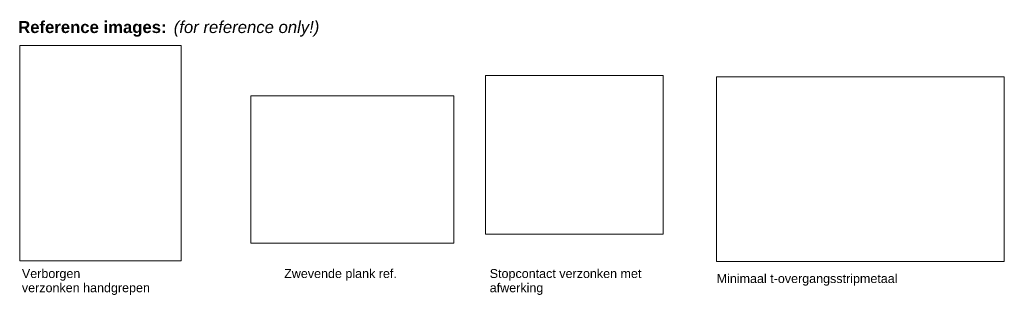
# Model space of a CAD drawing. Header units: millimetres. Extents: x 42536 to 82195, y -9418 to 102921.
# Tile 7 of 9: x 64987 to 81469, y -9418 to -4808. Entities that reach past the tile are written whole.
import ezdxf

# ---------------------------------------------------------------- set-up
doc = ezdxf.new("R2010")
doc.units = ezdxf.units.MM
doc.linetypes.add('Dash_2_', pattern=[6.35, 3.175, -3.175])
for name, color, linetype, lineweight in [('A09-G--', 8, 'Dash_2_', 5), ('A09-NT--3', 7, 'Continuous', 13), ('A09-NT--4', 7, 'Continuous', 5)]:
    doc.layers.add(name, color=color, linetype=linetype, lineweight=lineweight)
doc.styles.add('Arial_2', font='arial.ttf', dxfattribs={"height": 150})
doc.styles.add('Arial_B', font='arialbd.ttf', dxfattribs={"height": 200})
doc.styles.add('Arial_I', font='ariali.ttf', dxfattribs={"height": 200})
picture_1 = doc.add_image_def('image2.png', size_in_pixel=(564, 751))
picture_2 = doc.add_image_def('image3.png', size_in_pixel=(861, 624))
picture_3 = doc.add_image_def('image4.png', size_in_pixel=(390, 349))
picture_4 = doc.add_image_def('image8.png', size_in_pixel=(2048, 1314))

msp = doc.modelspace()

# ---------------------------------------------------------------- texts
at = {"layer": 'A09-NT--3', "char_height": 150, "attachment_point": 1, "style": 'Arial_2', "bg_fill": 3, "box_fill_scale": 1.25, "bg_fill_color": 256, "bg_fill_true_color": 13158600, "bg_fill_transparency": 0}
for s, insert, width in [('Verborgen', (65023.8, -8979.1), 1170.464), ('Zwevende plank ref.', (69414.1, -8979.1), 2276.793), ('Stopcontact verzonken met ', (72855.1, -8979.1), 3126.581), ('Minimaal t-overgangsstripmetaal', (76653.9, -9062.8), 3647.678)]:
    msp.add_mtext(s, dxfattribs=dict(at, insert=insert, width=width))
at = {"layer": 'A09-NT--4', "char_height": 200, "attachment_point": 1, "bg_fill": 3, "box_fill_scale": 1.25, "bg_fill_color": 256, "bg_fill_true_color": 13158600, "bg_fill_transparency": 0}
for s, insert, width, style in [('Reference images:', (64961.3, -4831.2), 3062.446, 'Arial_B'), (' (for reference only!)', (67488.1, -4831.2), 3110.548, 'Arial_I')]:
    msp.add_mtext(s, dxfattribs=dict(at, insert=insert, width=width, style=style))

# ---------------------------------------------------------------- pictures from other files: only their frames are drawn
at = {"layer": 'A09-G--'}
image = msp.add_image(picture_1, insert=(64987.1, -8840.9), size_in_units=(2703.3, 3599.6), dxfattribs=at)
image.dxf.flags = 7
image = msp.add_image(picture_3, insert=(72786.9, -8398.3), size_in_units=(2970.4, 2658.2), dxfattribs=at)
image.dxf.flags = 7
image = msp.add_image(picture_4, insert=(76651.7, -8853.5), size_in_units=(4817.2, 3090.7), dxfattribs=at)
image.dxf.flags = 7
image = msp.add_image(picture_2, insert=(68856.4, -8545.7), size_in_units=(3397.5, 2462.3), dxfattribs=at)
image.dxf.flags = 7

# ---------------------------------------------------------------- next in the draw order: texts
at = {"layer": 'A09-NT--3', "char_height": 150, "attachment_point": 1, "style": 'Arial_2', "bg_fill": 3, "box_fill_scale": 1.25, "bg_fill_color": 256, "bg_fill_true_color": 13158600, "bg_fill_transparency": 0}
for s, insert, width in [('verzonken handgrepen', (65023.8, -9217.2), 2565.4), ('afwerking', (72855.1, -9217.2), 1090.295)]:
    msp.add_mtext(s, dxfattribs=dict(at, insert=insert, width=width))

doc.saveas('drawing.dxf')
